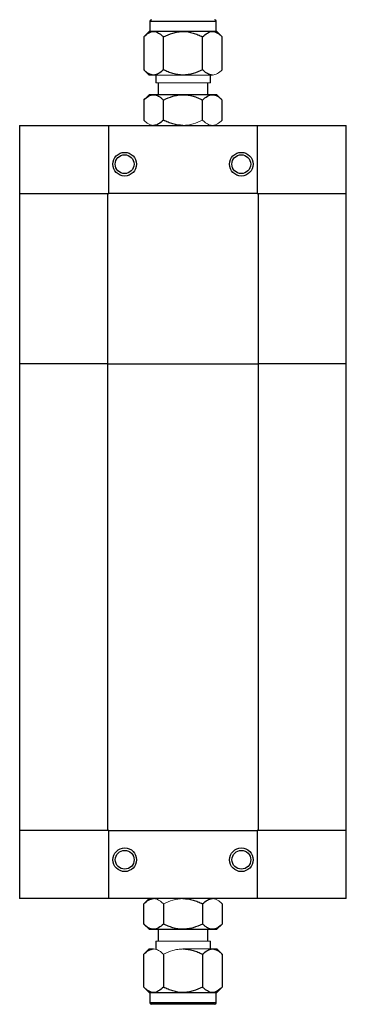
# Model space of a CAD drawing. Header units: millimetres. Extents: x 53 to 387, y 29 to 391.
# Tile 4 of 9: x 345 to 387, y 104 to 231. Entities that reach past the tile are written whole.
import ezdxf

# ---------------------------------------------------------------- set-up
doc = ezdxf.new("R2010")
doc.units = ezdxf.units.MM

msp = doc.modelspace()

# ---------------------------------------------------------------- linework, layer by layer
at = {"color": 7, "linetype": 'Continuous', "lineweight": 25}
for p, q in [((361.83, 230.61), (361.83, 229.28)), ((370.34, 229.28), (370.34, 230.61)), ((361.72, 229.28), (361.04, 228.61)), ((362.3, 229.28), (361.72, 229.28)), ((366.08, 229.28), (362.3, 229.28)), ((369.86, 229.28), (366.08, 229.28)), ((370.45, 229.28), (369.86, 229.28)), ((371.12, 228.61), (370.45, 229.28)), ((361.04, 228.61), (361.04, 224.37)), ((363.56, 224.37), (363.56, 228.61)), ((368.6, 224.37), (368.6, 228.61)), ((371.12, 224.37), (371.12, 228.61)), ((361.04, 224.37), (361.72, 223.69)), ((362.57, 223.69), (362.57, 222.68)), ((369.6, 222.68), (369.6, 223.69)), ((362.91, 222.68), (362.91, 221.15)), ((369.26, 221.15), (369.26, 222.68)), ((361.72, 221.15), (361.04, 220.48)), ((361.04, 220.48), (361.04, 217.89)), ((362.3, 221.15), (361.72, 221.15)), ((366.08, 221.15), (362.3, 221.15)), ((363.56, 217.89), (363.56, 220.48)), ((369.86, 221.15), (366.08, 221.15)), ((368.6, 217.89), (368.6, 220.48)), ((370.45, 221.15), (369.86, 221.15)), ((371.12, 220.48), (370.45, 221.15)), ((371.12, 217.89), (371.12, 220.48)), ((345.08, 217.22), (345.08, 208.47)), ((345.08, 217.22), (356.53, 217.22)), ((356.53, 217.22), (375.64, 217.22)), ((356.53, 208.47), (356.53, 217.22)), ((375.64, 217.22), (375.64, 208.47)), ((375.64, 217.22), (387.08, 217.22)), ((387.08, 208.47), (387.08, 217.22)), ((345.08, 208.47), (345.08, 186.57)), ((345.08, 208.47), (356.53, 208.47)), ((356.43, 186.57), (356.43, 208.47)), ((375.64, 208.47), (356.53, 208.47)), ((375.64, 208.47), (387.08, 208.47)), ((375.74, 208.47), (375.74, 186.57)), ((387.08, 186.57), (387.08, 208.47)), ((345.08, 186.57), (345.08, 126.57)), ((356.43, 186.57), (345.08, 186.57)), ((356.43, 186.57), (375.74, 186.57)), ((356.43, 126.57), (356.43, 186.57)), ((375.74, 186.57), (375.74, 126.57)), ((387.08, 186.57), (375.74, 186.57)), ((387.08, 126.57), (387.08, 186.57)), ((345.08, 126.57), (345.08, 117.82)), ((356.43, 126.57), (345.08, 126.57)), ((356.53, 126.57), (345.08, 126.57)), ((356.53, 126.57), (375.64, 126.57)), ((356.53, 117.82), (356.53, 126.57)), ((387.08, 126.57), (375.64, 126.57)), ((375.64, 126.57), (375.64, 117.82)), ((387.08, 126.57), (375.74, 126.57)), ((387.08, 117.82), (387.08, 126.57)), ((356.53, 117.82), (345.08, 117.82)), ((375.64, 117.82), (356.53, 117.82)), ((361.72, 117.82), (361.04, 117.14)), ((387.08, 117.82), (375.64, 117.82)), ((361.04, 114.55), (361.04, 117.14)), ((363.56, 117.14), (363.56, 114.55)), ((368.6, 117.14), (368.6, 114.55)), ((371.12, 117.14), (371.12, 114.55)), ((361.04, 114.55), (361.72, 113.88)), ((370.45, 113.88), (371.12, 114.55)), ((361.72, 113.88), (362.3, 113.88)), ((362.3, 113.88), (366.08, 113.88)), ((362.91, 113.88), (362.91, 112.36)), ((366.08, 113.88), (369.86, 113.88)), ((369.26, 112.36), (369.26, 113.88)), ((369.86, 113.88), (370.45, 113.88)), ((362.57, 112.36), (362.57, 111.29)), ((369.6, 111.34), (369.6, 112.36)), ((361.72, 111.34), (361.04, 110.66)), ((361.04, 106.43), (361.04, 110.66)), ((363.56, 110.66), (363.56, 106.43)), ((368.6, 110.66), (368.6, 106.43)), ((371.12, 110.66), (370.45, 111.34)), ((371.12, 110.66), (371.12, 106.43)), ((361.04, 106.43), (361.72, 105.75)), ((370.45, 105.75), (371.12, 106.43)), ((361.72, 105.75), (362.3, 105.75)), ((361.83, 105.75), (361.83, 104.42)), ((362.3, 105.75), (366.08, 105.75)), ((366.08, 105.75), (369.86, 105.75)), ((369.86, 105.75), (370.45, 105.75)), ((370.34, 104.42), (370.34, 105.75)), ((370.15, 104.23), (362.02, 104.23))]:
    msp.add_line(p, q, dxfattribs=at)
at = {"color": 8, "linetype": 'Continuous', "lineweight": 25}
for p, q in [((361.83, 230.61), (370.34, 230.61)), ((370.34, 104.42), (361.83, 104.42))]:
    msp.add_line(p, q, dxfattribs=at)
at = {"color": 144, "linetype": 'Continuous', "lineweight": 18}
for p, q in [((361.72, 223.69), (362.3, 223.69)), ((362.3, 223.69), (366.08, 223.69)), ((366.08, 223.69), (369.86, 223.69)), ((362.57, 222.68), (369.6, 222.68)), ((345.08, 208.47), (356.43, 208.47)), ((387.08, 208.47), (375.74, 208.47)), ((369.6, 112.36), (362.57, 112.36)), ((362.3, 111.34), (361.72, 111.34)), ((369.86, 111.34), (366.08, 111.34)), ((370.45, 111.34), (369.86, 111.34))]:
    msp.add_line(p, q, dxfattribs=at)
at = {"color": 7, "linetype": 'Continuous', "lineweight": 25}
for centre, radius in [((358.58, 212.23), 1.52), ((358.58, 212.23), 1.21), ((373.58, 212.23), 1.52), ((373.58, 212.23), 1.21), ((358.59, 122.81), 1.52), ((373.59, 122.81), 1.52), ((358.59, 122.81), 1.21), ((373.59, 122.81), 1.21)]:
    msp.add_circle(centre, radius, dxfattribs=at)
for centre, start, end in [((362.02, 230.61), 90, 180), ((370.15, 230.61), 0, 90), ((362.02, 104.42), 180, 270), ((370.15, 104.42), 270, 0)]:
    msp.add_arc(centre, 0.191, start, end, dxfattribs=at)
for points in [[(361.04, 228.61), (361.24, 228.8), (361.44, 228.97), (361.76, 229.15), (361.86, 229.2), (362.08, 229.26), (362.19, 229.28), (362.3, 229.28)], [(362.3, 229.28), (362.52, 229.28), (362.74, 229.21), (363.06, 229.03), (363.16, 228.96), (363.36, 228.8), (363.46, 228.7), (363.56, 228.61)], [(363.56, 228.61), (363.96, 228.8), (364.36, 228.97), (364.99, 229.15), (365.2, 229.2), (365.64, 229.26), (365.86, 229.28), (366.08, 229.28)], [(366.08, 229.28), (366.53, 229.28), (366.96, 229.21), (367.59, 229.03), (367.8, 228.96), (368.21, 228.8), (368.41, 228.7), (368.6, 228.61)], [(368.6, 228.61), (368.8, 228.8), (369, 228.97), (369.32, 229.15), (369.42, 229.2), (369.64, 229.26), (369.75, 229.28), (369.86, 229.28)], [(369.86, 229.28), (370.09, 229.28), (370.3, 229.21), (370.62, 229.03), (370.72, 228.96), (370.93, 228.8), (371.03, 228.7), (371.12, 228.61)], [(362.3, 223.69), (362.08, 223.69), (361.87, 223.76), (361.55, 223.94), (361.44, 224.01), (361.24, 224.18), (361.14, 224.27), (361.04, 224.37)], [(363.56, 224.37), (363.37, 224.17), (363.16, 224), (362.85, 223.82), (362.74, 223.78), (362.53, 223.71), (362.41, 223.69), (362.3, 223.69)], [(366.08, 223.69), (365.64, 223.69), (365.21, 223.76), (364.58, 223.94), (364.37, 224.01), (363.96, 224.18), (363.76, 224.27), (363.56, 224.37)], [(368.6, 224.37), (368.21, 224.17), (367.8, 224), (367.18, 223.82), (366.96, 223.78), (366.53, 223.71), (366.31, 223.69), (366.08, 223.69)], [(369.86, 223.69), (369.64, 223.69), (369.43, 223.76), (369.11, 223.94), (369.01, 224.01), (368.8, 224.18), (368.7, 224.27), (368.6, 224.37)], [(361.04, 220.48), (361.24, 220.68), (361.44, 220.84), (361.76, 221.02), (361.86, 221.07), (362.08, 221.14), (362.19, 221.15), (362.3, 221.15)], [(362.3, 221.15), (362.52, 221.15), (362.74, 221.09), (363.06, 220.91), (363.16, 220.83), (363.36, 220.67), (363.46, 220.58), (363.56, 220.48)], [(363.56, 220.48), (363.96, 220.68), (364.36, 220.84), (364.99, 221.02), (365.2, 221.07), (365.64, 221.14), (365.86, 221.15), (366.08, 221.15)], [(366.08, 221.15), (366.53, 221.15), (366.96, 221.09), (367.59, 220.91), (367.8, 220.83), (368.21, 220.67), (368.41, 220.58), (368.6, 220.48)], [(368.6, 220.48), (368.8, 220.68), (369, 220.84), (369.32, 221.02), (369.42, 221.07), (369.64, 221.14), (369.75, 221.15), (369.86, 221.15)], [(369.86, 221.15), (370.09, 221.15), (370.3, 221.09), (370.62, 220.91), (370.72, 220.83), (370.93, 220.67), (371.03, 220.58), (371.12, 220.48)], [(363.56, 217.89), (363.37, 217.69), (363.16, 217.53), (362.85, 217.35), (362.74, 217.3), (362.53, 217.23), (362.41, 217.22), (362.3, 217.22)], [(366.08, 217.22), (365.64, 217.22), (365.21, 217.28), (364.58, 217.46), (364.37, 217.54), (363.96, 217.7), (363.76, 217.79), (363.56, 217.89)], [(361.04, 117.14), (361.24, 117.34), (361.44, 117.51), (361.76, 117.69), (361.86, 117.73), (362.08, 117.8), (362.19, 117.82), (362.3, 117.82)], [(366.08, 117.82), (366.53, 117.82), (366.96, 117.75), (367.59, 117.57), (367.8, 117.5), (368.21, 117.33), (368.41, 117.24), (368.6, 117.14)], [(368.6, 117.14), (368.8, 117.34), (369, 117.51), (369.32, 117.69), (369.42, 117.73), (369.64, 117.8), (369.75, 117.82), (369.86, 117.82)], [(362.3, 113.88), (362.08, 113.88), (361.87, 113.95), (361.55, 114.13), (361.44, 114.2), (361.24, 114.36), (361.14, 114.46), (361.04, 114.55)], [(363.56, 114.55), (363.37, 114.36), (363.16, 114.19), (362.85, 114.01), (362.74, 113.96), (362.53, 113.9), (362.41, 113.88), (362.3, 113.88)], [(366.08, 113.88), (365.64, 113.88), (365.21, 113.95), (364.58, 114.13), (364.37, 114.2), (363.96, 114.36), (363.76, 114.46), (363.56, 114.55)], [(368.6, 114.55), (368.21, 114.36), (367.8, 114.19), (367.18, 114.01), (366.96, 113.96), (366.53, 113.9), (366.31, 113.88), (366.08, 113.88)], [(369.86, 113.88), (369.64, 113.88), (369.43, 113.95), (369.11, 114.13), (369.01, 114.2), (368.8, 114.36), (368.7, 114.46), (368.6, 114.55)], [(371.12, 114.55), (370.93, 114.36), (370.72, 114.19), (370.41, 114.01), (370.3, 113.96), (370.09, 113.9), (369.98, 113.88), (369.86, 113.88)], [(361.04, 110.66), (361.24, 110.86), (361.44, 111.03), (361.76, 111.21), (361.86, 111.26), (362.08, 111.32), (362.19, 111.34), (362.3, 111.34)], [(366.08, 111.34), (366.53, 111.34), (366.96, 111.27), (367.59, 111.09), (367.8, 111.02), (368.21, 110.85), (368.41, 110.76), (368.6, 110.66)], [(368.6, 110.66), (368.8, 110.86), (369, 111.03), (369.32, 111.21), (369.42, 111.26), (369.64, 111.32), (369.75, 111.34), (369.86, 111.34)], [(369.86, 111.34), (370.09, 111.34), (370.3, 111.27), (370.62, 111.09), (370.72, 111.02), (370.93, 110.85), (371.03, 110.76), (371.12, 110.66)], [(362.3, 105.75), (362.08, 105.75), (361.87, 105.82), (361.55, 106), (361.44, 106.07), (361.24, 106.24), (361.14, 106.33), (361.04, 106.43)], [(363.56, 106.43), (363.37, 106.23), (363.16, 106.06), (362.85, 105.88), (362.74, 105.83), (362.53, 105.77), (362.41, 105.75), (362.3, 105.75)], [(366.08, 105.75), (365.64, 105.75), (365.21, 105.82), (364.58, 106), (364.37, 106.07), (363.96, 106.24), (363.76, 106.33), (363.56, 106.43)], [(368.6, 106.43), (368.21, 106.23), (367.8, 106.06), (367.18, 105.88), (366.96, 105.83), (366.53, 105.77), (366.31, 105.75), (366.08, 105.75)], [(369.86, 105.75), (369.64, 105.75), (369.43, 105.82), (369.11, 106), (369.01, 106.07), (368.8, 106.24), (368.7, 106.33), (368.6, 106.43)], [(371.12, 106.43), (370.93, 106.23), (370.72, 106.06), (370.41, 105.88), (370.3, 105.83), (370.09, 105.77), (369.98, 105.75), (369.86, 105.75)]]:
    msp.add_open_spline(points, degree=3, knots=[0, 0, 0, 0, 0.5, 0.5, 0.75, 0.75, 1, 1, 1, 1], dxfattribs=at)
at = {"color": 144, "linetype": 'Continuous', "lineweight": 18}
for points in [[(371.12, 224.37), (370.93, 224.17), (370.72, 224), (370.41, 223.82), (370.3, 223.78), (370.09, 223.71), (369.98, 223.69), (369.86, 223.69)], [(362.3, 217.22), (362.08, 217.22), (361.87, 217.28), (361.55, 217.46), (361.44, 217.54), (361.24, 217.7), (361.14, 217.79), (361.04, 217.89)], [(368.6, 217.89), (368.21, 217.69), (367.8, 217.53), (367.18, 217.35), (366.96, 217.3), (366.53, 217.23), (366.31, 217.22), (366.08, 217.22)], [(369.86, 217.22), (369.64, 217.22), (369.43, 217.28), (369.11, 217.46), (369.01, 217.54), (368.8, 217.7), (368.7, 217.79), (368.6, 217.89)], [(371.12, 217.89), (370.93, 217.69), (370.72, 217.53), (370.41, 217.35), (370.3, 217.3), (370.09, 217.23), (369.98, 217.22), (369.86, 217.22)], [(362.3, 117.82), (362.52, 117.82), (362.74, 117.75), (363.06, 117.57), (363.16, 117.5), (363.36, 117.33), (363.46, 117.24), (363.56, 117.14)], [(363.56, 117.14), (363.96, 117.34), (364.36, 117.51), (364.99, 117.69), (365.2, 117.73), (365.64, 117.8), (365.86, 117.82), (366.08, 117.82)], [(369.86, 117.82), (370.09, 117.82), (370.3, 117.75), (370.62, 117.57), (370.72, 117.5), (370.93, 117.33), (371.03, 117.24), (371.12, 117.14)], [(362.3, 111.34), (362.52, 111.34), (362.74, 111.27), (363.06, 111.09), (363.16, 111.02), (363.36, 110.85), (363.46, 110.76), (363.56, 110.66)], [(363.56, 110.66), (363.96, 110.86), (364.36, 111.03), (364.99, 111.21), (365.2, 111.26), (365.64, 111.32), (365.86, 111.34), (366.08, 111.34)]]:
    msp.add_open_spline(points, degree=3, knots=[0, 0, 0, 0, 0.5, 0.5, 0.75, 0.75, 1, 1, 1, 1], dxfattribs=at)

doc.saveas('drawing.dxf')
